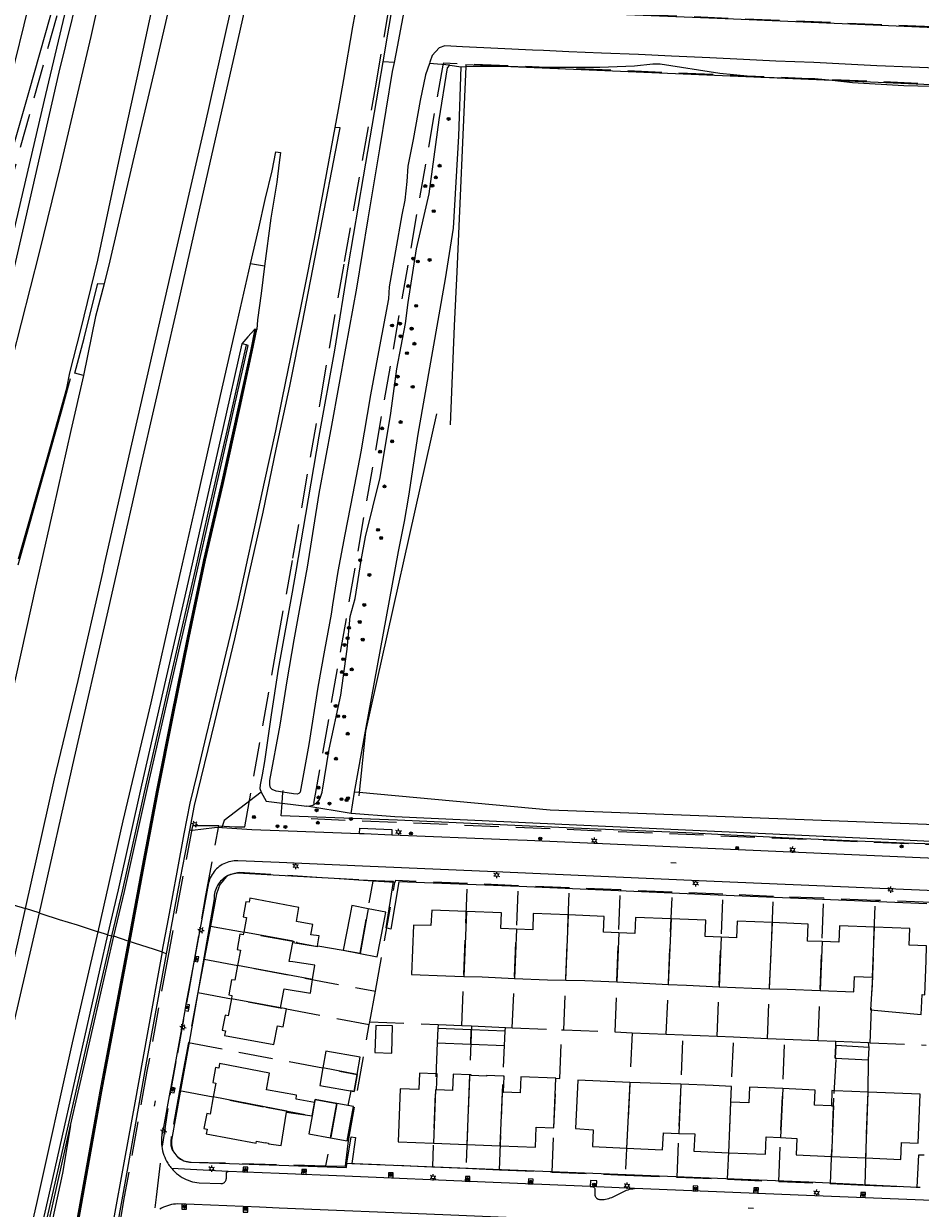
# Model space of a CAD drawing. Header units: metres. Extents: x 89872 to 94585, y 463299 to 469000.
# Tile 213 of 230: x 91453 to 91619, y 466182 to 466402. Entities that reach past the tile are written whole.
import ezdxf
from ezdxf.enums import TextEntityAlignment as Align

# ---------------------------------------------------------------- set-up
doc = ezdxf.new("R2010")
doc.units = ezdxf.units.M
doc.linetypes.add('HIDDEN', pattern=[9.525, 6.35, -3.175])
doc.layers.get('0').update_dxf_attribs({"linetype": 'CONTINUOUS'})
for name, color, linetype, lineweight in [('B-WE-GK-BESCHOEIING-G', 251, 'CONTINUOUS', 13), ('B-WE-GR-BEPLANTING_CULTUUR-G', 251, 'CONTINUOUS', 13), ('B-WE-GR-BOOM-S', 251, 'CONTINUOUS', 13), ('B-WE-IE-TERREINAFSCHEIDING-G', 251, 'CONTINUOUS', 13), ('B-WE-IE-TERREINAFSCHEIDING_KUNSTMATIG_HEKWERK-G', 251, 'CONTINUOUS', 13), ('B-WE-IE-TERREINAFSCHEIDING_KUNSTMATIG_MUUR-G', 251, 'CONTINUOUS', 13), ('B-WE-KL-ET_LS_OV_LICHTMAST-S', 251, 'CONTINUOUS', 13), ('B-WE-KW-KUNSTWERK_GELUIDSWERING_SCHERM-G', 251, 'CONTINUOUS', 13), ('B-WE-OB-BESCHOEIING-G', 251, 'CONTINUOUS', 13), ('B-WE-OG-TOPOGRAFIE_BEBOUWING-GV', 251, 'CONTINUOUS', 13), ('B-WE-OG-TOPOGRAFIE_HUISNUMMER-T25', 251, 'CONTINUOUS', 13), ('B-WE-OG-TOPOGRAFIE_STRAATNAAM-T18', 251, 'CONTINUOUS', 13), ('B-WE-OG-TOPOGRAFIE_WATER-GV', 251, 'CONTINUOUS', 13), ('B-WE-VH-VERHARDING-GV', 251, 'CONTINUOUS', 13), ('Percelen', 10, 'HIDDEN', 25)]:
    doc.layers.add(name, color=color, linetype=linetype, lineweight=lineweight)
doc.styles.get("Standard").update_dxf_attribs({"font": 'isocp.shx'})

# ---------------------------------------------------------------- blocks, each defined once
blk = doc.blocks.new('Q_BOOM')
for radius in [0.27, 0.18, 0.09]:
    blk.add_circle((0, 0), radius)
blk = doc.blocks.new('Q_LICHTMAST')
for points in [[(-0.26, 0.15), (-0.52, 0.3)], [(0, 0.3), (0, 0.6)], [(0.26, 0.15), (0.52, 0.3)], [(-0.26, -0.15), (-0.52, -0.3)], [(0, -0.3), (0, -0.6)], [(0.26, -0.15), (0.52, -0.3)]]:
    blk.add_lwpolyline(points)
blk.add_circle((0, 0), 0.3)

msp = doc.modelspace()

# ---------------------------------------------------------------- linework, layer by layer
at = {"layer": 'B-WE-GK-BESCHOEIING-G'}
for points in [[(91530.28, 466404.89), (91550.84, 466404), (91584.44, 466402.63), (91629.11, 466400.7), (91637.63, 466400.35)], [(91637.23, 466392.89), (91634.1, 466392.97), (91629.76, 466393.15), (91623.69, 466393.4), (91617.45, 466393.66), (91611.07, 466393.93), (91605.21, 466394.21), (91599.39, 466394.51), (91592.32, 466394.75), (91586.29, 466395.08), (91580.04, 466395.38), (91572.93, 466395.69), (91566.79, 466396), (91559.95, 466396.26), (91553.87, 466396.52), (91549.18, 466396.76), (91547.13, 466396.83), (91540.65, 466397.12), (91534.12, 466397.44), (91530.8, 466397.64), (91529.78, 466397.25), (91528.45, 466395.81), (91528.03, 466394.58), (91527.94, 466394.32)], [(91527.94, 466394.32), (91527.22, 466392.25), (91526.25, 466387.5), (91524.95, 466380.22), (91523.92, 466375.29), (91523.74, 466372.4), (91523.38, 466368.97), (91522.8, 466366.22), (91520.49, 466352.86), (91520.34, 466350.61), (91518.5, 466340.78), (91517, 466332.79)], [(91517, 466332.79), (91515.23, 466322.16), (91513.71, 466314.43), (91512.23, 466306.81), (91510.94, 466299.96), (91509.92, 466293.78), (91509.68, 466292.02), (91508.46, 466285.35), (91507.2, 466278.42), (91505.52, 466267.78), (91503.9, 466258.94)]]:
    msp.add_lwpolyline(points, dxfattribs=at)
at = {"layer": 'B-WE-GR-BEPLANTING_CULTUUR-G'}
for p, q in [((91521.45, 466394.56), (91519.27, 466394.64)), ((91531.74, 466394.03), (91527.94, 466394.32)), ((91514.02, 466258.95), (91516.1, 466270.26)), ((91513.38, 466254.95), (91514.02, 466258.95)), ((91514.92, 466258.87), (91514.02, 466258.95)), ((91513.38, 466254.95), (91505.15, 466256.32)), ((91521.51, 466254.34), (91513.38, 466254.95)), ((91471.94, 466231.25), (91469.28, 466232.15))]:
    msp.add_line(p, q, dxfattribs=at)
for points in [[(91516.1, 466270.26), (91522.23, 466303.67), (91523.35, 466309.26), (91524.15, 466313.96), (91525.88, 466325.49), (91530.96, 466354.35), (91532.43, 466363.77), (91533.42, 466380.87), (91533.87, 466393.75)], [(91638.23, 466252.24), (91550.38, 466255.57), (91514.92, 466258.87)], [(91641.63, 466248.65), (91627.44, 466249.48), (91616.04, 466250), (91521.51, 466254.34)], [(91461.28, 466197), (91459.78, 466188.14), (91454.48, 466163.78), (91447.29, 466132.42), (91441.78, 466108.92), (91440.55, 466103.35), (91439.34, 466098.61)]]:
    msp.add_lwpolyline(points, dxfattribs=at)
at = {"layer": 'B-WE-IE-TERREINAFSCHEIDING-G'}
for p, q in [((91493.93, 466342.04), (91493.1, 466342.23)), ((91468.1, 466232.43), (91468.92, 466232.23)), ((91468.92, 466232.23), (91469.28, 466232.15)), ((91471.94, 466231.25), (91472.13, 466231.22)), ((91472.13, 466231.22), (91472.31, 466231.18)), ((91559.02, 466185.6), (91558.25, 466185.63))]:
    msp.add_line(p, q, dxfattribs=at)
for points in [[(91495.49, 466344.97), (91494.67, 466340.87), (91492.41, 466330.49), (91489.22, 466316.19), (91485.97, 466302.1), (91485.52, 466300), (91482.93, 466287.7), (91479.96, 466272.99), (91477.22, 466259.3), (91474.57, 466245.25), (91471.94, 466231.25)], [(91469.28, 466232.15), (91471.27, 466240.48), (91475.63, 466259.99), (91480.09, 466279.48), (91483.66, 466295.07), (91484.77, 466300), (91487.19, 466310.69), (91490.76, 466326.24), (91494.29, 466341.96), (91493.93, 466342.04)], [(91471.94, 466231.25), (91466.72, 466203.37), (91461.41, 466173.91), (91456.82, 466147.8), (91453.29, 466128.03), (91451.04, 466116.02), (91449.64, 466108.67), (91449.04, 466105.77)], [(91461.28, 466197), (91464.08, 466209.38), (91469.28, 466232.15)], [(91438.72, 466098.55), (91444.55, 466123.49), (91450.82, 466150.83), (91457.9, 466182.04), (91461.28, 466197)]]:
    msp.add_lwpolyline(points, dxfattribs=at)
at = {"layer": 'B-WE-IE-TERREINAFSCHEIDING_KUNSTMATIG_HEKWERK-G'}
for p, q in [((91534.71, 466394.13), (91534.7, 466393.76)), ((91534.71, 466394.13), (91541.57, 466393.83)), ((91541.57, 466393.83), (91602.82, 466391.22)), ((91602.82, 466391.22), (91625.52, 466390.26)), ((91529.27, 466329.25), (91516.1, 466270.26)), ((91516.1, 466270.26), (91514.92, 466258.87)), ((91500.74, 466258.93), (91500.76, 466259.22)), ((91500.57, 466256.88), (91500.74, 466258.93)), ((91514.92, 466258.87), (91514.86, 466258.26))]:
    msp.add_line(p, q, dxfattribs=at)
for points in [[(91534.7, 466393.76), (91533.03, 466355.61), (91532.52, 466345.61), (91531.78, 466327.19)], [(91641.63, 466248.65), (91641.63, 466248.47), (91627.61, 466249.09), (91616.16, 466249.49), (91595.93, 466250.33), (91575.63, 466251.35), (91554.75, 466252.27), (91522.03, 466253.74), (91500.38, 466254.51), (91500.57, 466256.88)]]:
    msp.add_lwpolyline(points, dxfattribs=at)
at = {"layer": 'B-WE-IE-TERREINAFSCHEIDING_KUNSTMATIG_MUUR-G'}
for points in [[(91495.67, 466344.94), (91494.85, 466340.83), (91492.59, 466330.45), (91489.41, 466316.15), (91486.15, 466302.06), (91485.72, 466300), (91483.11, 466287.67), (91480.14, 466272.96), (91477.4, 466259.26), (91474.75, 466245.21), (91472.13, 466231.22)], [(91451.52, 466301.17), (91451.89, 466302.46), (91455.49, 466315.24), (91459.56, 466329.68), (91461.23, 466335.78)], [(91472.13, 466231.22), (91472.13, 466231.22), (91466.92, 466203.34), (91461.61, 466173.88), (91457.02, 466147.77), (91453.49, 466127.99), (91451.24, 466115.98), (91449.84, 466108.63), (91449.24, 466105.73)]]:
    msp.add_lwpolyline(points, dxfattribs=at)
at = {"layer": 'B-WE-KW-KUNSTWERK_GELUIDSWERING_SCHERM-G'}
msp.add_line((91493.93, 466342.04), (91493.93, 466342.05), dxfattribs=at)
for points in [[(91468.92, 466232.23), (91470.91, 466240.57), (91475.27, 466260.07), (91479.73, 466279.56), (91483.29, 466295.15), (91484.39, 466300), (91486.82, 466310.77), (91490.4, 466326.33), (91493.93, 466342.04)], [(91438.42, 466098.51), (91443.25, 466119.62), (91451.23, 466154.78), (91462.49, 466204.2), (91468.92, 466232.23), (91468.92, 466232.23)]]:
    msp.add_lwpolyline(points, dxfattribs=at)
at = {"layer": 'B-WE-OB-BESCHOEIING-G'}
msp.add_lwpolyline([(91460.31, 466413.23), (91453.54, 466389.33), (91442.51, 466350.74), (91434.92, 466324.19)], dxfattribs=at)
at = {"layer": 'B-WE-OG-TOPOGRAFIE_BEBOUWING-GV'}
for p, q in [((91516.57, 466237.27), (91515.08, 466228.95)), ((91534.82, 466236.76), (91534.34, 466224.69)), ((91553.28, 466223.99), (91553.78, 466236.12)), ((91572.87, 466235.39), (91572.35, 466223.22)), ((91544.15, 466233.48), (91543.75, 466224.33)), ((91563.14, 466232.78), (91562.8, 466223.66)), ((91591.17, 466222.41), (91591.68, 466234.69)), ((91610.32, 466224.53), (91610.66, 466233.84)), ((91582.18, 466232.01), (91581.79, 466222.79)), ((91600.91, 466231.16), (91600.55, 466222.06)), ((91506.25, 466224.12), (91492.29, 466226.74)), ((91500.3, 466218.86), (91491.15, 466220.55)), ((91535.62, 466212.1), (91535.73, 466214.77)), ((91609.65, 466211.51), (91603.49, 466211.85)), ((91514.52, 466206.5), (91508.16, 466207.7)), ((91535.4, 466206.42), (91534.88, 466193.46)), ((91565.21, 466205.01), (91564.6, 466192.78)), ((91574.7, 466204.65), (91565.21, 466205.01)), ((91574.7, 466204.65), (91574.32, 466195.53)), ((91593.6, 466203.85), (91593.22, 466194.74)), ((91609.07, 466190.96), (91609.48, 466203.2)), ((91506.6, 466201.25), (91506.13, 466198.78)), ((91509.59, 466194.69), (91510.73, 466201.07)), ((91583.57, 466191.94), (91583.97, 466201.36)), ((91501.41, 466199.47), (91506.13, 466198.78)), ((91528.69, 466193.71), (91534.88, 466193.46)), ((91534.88, 466193.46), (91541.13, 466193.22)), ((91602.68, 466191.24), (91609.07, 466190.96))]:
    msp.add_line(p, q, dxfattribs=at)
for points in [[(91494.46, 466238.47), (91493.86, 466238.58), (91493.34, 466235.76), (91493.94, 466235.65), (91493.44, 466232.92)], [(91502.56, 466231.02), (91507.17, 466230.24), (91507.18, 466230.38), (91507.45, 466232.21), (91505.94, 466232.42), (91506.31, 466234.34), (91503.23, 466234.89), (91503.71, 466237.53), (91494.6, 466239.21), (91494.46, 466238.47)], [(91516.57, 466237.27), (91513.54, 466237.86), (91513.17, 466235.89), (91511.95, 466229.55), (91515.08, 466228.95)], [(91519.48, 466234.68), (91519.86, 466236.64), (91516.57, 466237.27)], [(91534.82, 466236.76), (91528.39, 466237.01), (91528.22, 466234.19), (91525.02, 466234.24), (91524.62, 466225.07), (91530.99, 466224.78), (91534.34, 466224.69)], [(91544.15, 466233.48), (91541.2, 466233.59), (91541.32, 466236.5), (91534.82, 466236.76)], [(91553.78, 466236.12), (91547.25, 466236.38), (91547.14, 466233.36), (91544.15, 466233.48)], [(91563.14, 466232.78), (91560.3, 466232.89), (91560.42, 466235.86), (91553.78, 466236.12)], [(91572.87, 466235.39), (91566.26, 466235.65), (91566.14, 466232.66), (91563.14, 466232.78)], [(91582.18, 466232.01), (91579.19, 466232.13), (91579.31, 466235.13), (91572.87, 466235.39)], [(91591.68, 466234.69), (91585.15, 466234.95), (91585.03, 466231.89), (91582.18, 466232.01)], [(91493.44, 466232.92), (91493.34, 466232.41), (91492.74, 466232.52), (91492.21, 466229.67), (91492.82, 466229.56), (91492.29, 466226.74)], [(91502.56, 466231.02), (91502.6, 466231.23), (91493.44, 466232.92)], [(91515.08, 466228.95), (91518.26, 466228.34), (91519.48, 466234.68)], [(91600.91, 466231.16), (91598.19, 466231.27), (91598.31, 466234.43), (91591.68, 466234.69)], [(91610.66, 466233.84), (91604.15, 466234.1), (91604.02, 466231.04), (91600.91, 466231.16)], [(91610.32, 466224.53), (91609.95, 466218.46), (91619.32, 466217.63), (91619.51, 466221.32), (91620, 466221.3), (91620.25, 466227.6), (91620.36, 466230.37), (91617.12, 466230.5), (91617.24, 466233.58), (91610.66, 466233.84)], [(91506.25, 466224.12), (91506.68, 466226.77), (91502.58, 466227.38), (91501.91, 466227.5), (91502.56, 466231.02)], [(91492.29, 466226.74), (91491.79, 466223.98), (91491.18, 466224.09), (91490.66, 466221.27), (91491.26, 466221.16), (91491.15, 466220.55)], [(91500.3, 466218.86), (91500.96, 466222.41), (91505.84, 466221.58), (91506.25, 466224.12)], [(91534.34, 466224.69), (91537.77, 466224.6), (91543.75, 466224.33)], [(91543.75, 466224.33), (91549.9, 466224.05), (91553.28, 466223.99)], [(91553.28, 466223.99), (91556.81, 466223.93), (91562.8, 466223.66)], [(91600.55, 466222.06), (91606.85, 466221.81), (91606.97, 466224.66), (91610.32, 466224.53)], [(91562.8, 466223.66), (91568.91, 466223.38), (91572.35, 466223.22)], [(91572.35, 466223.22), (91575.7, 466223.07), (91581.79, 466222.79)], [(91581.79, 466222.79), (91587.9, 466222.51), (91591.17, 466222.41)], [(91591.17, 466222.41), (91594.45, 466222.31), (91600.55, 466222.06)], [(91491.15, 466220.55), (91490.57, 466217.4), (91489.97, 466217.51), (91489.45, 466214.69), (91490.05, 466214.58), (91489.89, 466213.73), (91499.04, 466212.04), (91499.69, 466215.54), (91500.75, 466215.34), (91501.37, 466218.66), (91500.3, 466218.86)], [(91517.98, 466215.58), (91517.82, 466210.53), (91520.94, 466210.44), (91521.09, 466215.49), (91517.98, 466215.58)], [(91535.73, 466214.77), (91529.5, 466215.04), (91529.38, 466212.38), (91535.62, 466212.1)], [(91535.62, 466212.1), (91541.88, 466211.83), (91542, 466214.5), (91535.73, 466214.77)], [(91514.52, 466206.5), (91515.07, 466209.7), (91508.7, 466210.81), (91508.16, 466207.7)], [(91603.49, 466211.85), (91603.36, 466209.51), (91609.52, 466209.17), (91609.65, 466211.51)], [(91506.6, 466201.25), (91503.16, 466201.87), (91503.28, 466202.66), (91497.65, 466203.62), (91498.24, 466206.73), (91488.96, 466208.5), (91488.8, 466207.65), (91488.2, 466207.76), (91487.67, 466204.96), (91488.27, 466204.85), (91487.78, 466202.29)], [(91508.16, 466207.7), (91507.59, 466204.41), (91513.96, 466203.3), (91514.52, 466206.5)], [(91529.27, 466203.6), (91529.39, 466206.6), (91529.17, 466206.61), (91526.1, 466206.73), (91525.98, 466203.66), (91522.5, 466203.8), (91522.12, 466193.97), (91528.69, 466193.71)], [(91535.4, 466206.42), (91532.38, 466206.54), (91532.26, 466203.48), (91529.27, 466203.6)], [(91541.74, 466203.18), (91541.85, 466206.17), (91541.65, 466206.18), (91538.58, 466206.3), (91538.57, 466206.16), (91535.69, 466206.29), (91535.69, 466206.41), (91535.4, 466206.42)], [(91541.13, 466193.22), (91547.64, 466192.96), (91547.78, 466196.68), (91551.1, 466196.55), (91551.47, 466205.79), (91544.92, 466206.04), (91544.8, 466203.06), (91541.74, 466203.18)], [(91565.21, 466205.01), (91555.53, 466205.42), (91555.1, 466196.42), (91558.38, 466196.2), (91558.28, 466193.07), (91564.6, 466192.78)], [(91583.97, 466201.36), (91584.1, 466204.27), (91580.68, 466204.42), (91574.7, 466204.65)], [(91593.6, 466203.85), (91587.43, 466204.12), (91587.3, 466201.21), (91583.97, 466201.36)], [(91487.78, 466202.29), (91487.18, 466199.12), (91486.58, 466199.23), (91486.04, 466196.44), (91486.64, 466196.33), (91486.48, 466195.47), (91495.75, 466193.71), (91495.82, 466194.08), (91497.4, 466193.78), (91497.41, 466193.84), (91498.07, 466193.71), (91498.05, 466193.6), (91500.37, 466193.25), (91501.41, 466199.47)], [(91501.41, 466199.47), (91501.44, 466199.65), (91487.78, 466202.29)], [(91529.27, 466203.6), (91529.06, 466203.61), (91528.69, 466193.71)], [(91541.13, 466193.22), (91541.53, 466203.19), (91541.74, 466203.18)], [(91602.65, 466200.65), (91599.53, 466200.79), (91599.66, 466203.58), (91593.6, 466203.85)], [(91609.48, 466203.2), (91606.48, 466203.33), (91603.16, 466203.46), (91602.71, 466203.48), (91602.65, 466200.65)], [(91609.07, 466190.96), (91615.55, 466190.67), (91615.69, 466193.82), (91618.77, 466193.68), (91619.17, 466202.8), (91609.48, 466203.2)], [(91510.73, 466201.07), (91506.7, 466201.8), (91506.6, 466201.25)], [(91509.59, 466194.69), (91512.69, 466194.13), (91513.3, 466197.52), (91513.84, 466200.51), (91510.73, 466201.07)], [(91602.65, 466200.65), (91603.05, 466200.63), (91602.68, 466191.24)], [(91506.13, 466198.78), (91505.55, 466195.42), (91509.59, 466194.69)], [(91564.6, 466192.78), (91571.24, 466192.48), (91571.44, 466195.63), (91574.32, 466195.53)], [(91574.32, 466195.53), (91577.25, 466195.43), (91577.11, 466192.23), (91583.57, 466191.94)], [(91583.57, 466191.94), (91590.41, 466191.64), (91590.55, 466194.86), (91593.22, 466194.74)], [(91593.22, 466194.74), (91596.23, 466194.6), (91596.09, 466191.53), (91602.68, 466191.24)]]:
    msp.add_lwpolyline(points, dxfattribs=at)
at = {"layer": 'B-WE-OG-TOPOGRAFIE_STRAATNAAM-T18'}
for p, q in [((91572.81, 466245.87), (91573.8, 466245.82)), ((91476.88, 466200.61), (91477.05, 466201.6)), ((91587.2, 466181.67), (91588.2, 466181.63))]:
    msp.add_line(p, q, dxfattribs=at)
at = {"layer": 'B-WE-OG-TOPOGRAFIE_WATER-GV'}
for p, q in [((91531.74, 466394.03), (91533.87, 466393.75)), ((91533.87, 466393.75), (91534.7, 466393.76)), ((91500.57, 466256.88), (91505.15, 466256.32))]:
    msp.add_line(p, q, dxfattribs=at)
for points in [[(91537.37, 466494.87), (91533.3, 466474.5), (91529, 466450.82), (91525.11, 466429.2), (91521.55, 466408), (91519.27, 466394.64)], [(91432.92, 466324.72), (91434.15, 466327.78), (91434.43, 466328.8), (91438.98, 466346.67), (91443.73, 466365.14), (91444.64, 466368.77), (91447.5, 466380.63), (91450.12, 466391.18), (91453.48, 466405.04), (91455.7, 466414.14)], [(91462.39, 466412.92), (91462.2, 466412.12), (91456.63, 466388.57), (91447.63, 466350.35), (91441.43, 466324.63), (91440.83, 466322.63)], [(91440.83, 466322.63), (91442.24, 466322.8), (91443.09, 466324.18), (91443.59, 466325.35), (91452.94, 466365.58), (91459.16, 466392.71), (91464.04, 466412.62)], [(91521.45, 466394.56), (91522.04, 466397.45), (91524.22, 466409.35)], [(91519.27, 466394.64), (91518.46, 466389.92), (91515.64, 466373.28), (91512.83, 466356.95), (91510.34, 466341.09), (91507.37, 466325.08), (91504.9, 466310.52), (91503.1, 466300), (91502.44, 466296.11), (91499.85, 466281.78), (91498.55, 466273.32), (91497.3, 466264.66), (91496.86, 466262.15), (91496.52, 466260.28), (91496.46, 466259.6), (91496.67, 466258.92)], [(91500.74, 466258.93), (91499.5, 466259.13), (91498.74, 466259.45), (91498.42, 466259.77), (91498.27, 466260.31), (91498.32, 466261.12), (91500.2, 466271.37), (91501.52, 466279.62), (91502.79, 466287.26), (91503.8, 466292.67), (91505.28, 466300.74), (91507.45, 466314.45), (91509.79, 466327.1), (91512.4, 466341.46), (91514.44, 466352.58), (91516.57, 466365.51), (91518.72, 466378.48), (91521.11, 466392.85), (91521.45, 466394.56)], [(91505.15, 466256.32), (91505.74, 466256.4), (91506.28, 466256.52), (91506.67, 466256.74), (91507.08, 466257.01), (91507.45, 466257.42), (91507.72, 466257.99), (91508.01, 466258.94), (91509.29, 466266.9), (91511.48, 466276.98), (91512.66, 466285.5), (91513.24, 466291.57), (91514.15, 466294.9), (91515.27, 466301.97), (91516.1, 466306.4), (91518.82, 466317.39), (91520.77, 466329.34), (91521.92, 466337.59), (91523.51, 466346.06), (91524, 466349.92), (91525.56, 466359.91), (91527.88, 466370.12), (91529.74, 466383.9), (91531.33, 466393.56), (91531.74, 466394.03)], [(91534.7, 466393.76), (91540.26, 466393.86), (91541.57, 466393.83)], [(91541.57, 466393.83), (91549.88, 466393.67), (91559.6, 466393.67), (91566.06, 466393.94), (91569.49, 466394.26), (91570.86, 466394.29), (91581.9, 466392.58), (91589.56, 466391.79), (91599.57, 466391.58), (91602.82, 466391.22)], [(91602.82, 466391.22), (91606.57, 466390.82), (91616.14, 466390.28), (91623.95, 466390.09), (91625.52, 466390.26)], [(91496.67, 466258.92), (91497.61, 466257.25), (91500.57, 466256.88)], [(91503.9, 466258.94), (91503.68, 466258.69), (91503.39, 466258.57), (91502.68, 466258.62), (91500.74, 466258.93)]]:
    msp.add_lwpolyline(points, dxfattribs=at)
at = {"layer": 'B-WE-VH-VERHARDING-GV'}
for p, q in [((91497.3, 466356.67), (91494.67, 466357.09)), ((91495.86, 466344.9), (91495.49, 466344.97)), ((91455.42, 466236.52), (91452.86, 466237.31)), ((91468.1, 466232.43), (91466.41, 466233.01)), ((91478.31, 466229.28), (91479.1, 466228.92)), ((91482.7, 466219.51), (91482.49, 466218.36)), ((91482.42, 466218), (91479.87, 466204.09)), ((91482.49, 466218.36), (91482.42, 466218)), ((91479.87, 466204.09), (91479.71, 466203.21)), ((91514.23, 466194.74), (91513.54, 466189.93)), ((91490.57, 466188.44), (91480.06, 466188.98)), ((91557.82, 466185.65), (91558.25, 466185.63)), ((91566.09, 466185.27), (91559.02, 466185.6)), ((91482.83, 466182.32), (91481.97, 466182.35)), ((91494.22, 466181.76), (91493.36, 466181.79))]:
    msp.add_line(p, q, dxfattribs=at)
for points in [[(91451.61, 466302.32), (91457.07, 466321.65), (91460.56, 466334), (91461.15, 466336.87), (91463.17, 466344.88), (91466.3, 466357.79), (91470.44, 466377), (91474.07, 466393.69), (91477.12, 466407.76), (91480.17, 466422.09), (91486.57, 466450.91), (91491.04, 466471.75), (91494.94, 466488.04), (91495.71, 466491.88), (91499.17, 466513.81), (91499.73, 466517.16)], [(91490.17, 466511.26), (91486.57, 466497.45), (91482.61, 466481.3), (91478.95, 466465.1), (91476.3, 466452.32), (91472.84, 466435.14), (91469.91, 466421.42), (91465.04, 466399.38), (91459.35, 466375.13), (91455.45, 466359.25), (91450.39, 466339.54), (91446.23, 466323.93), (91445.4, 466322.55), (91444.37, 466321.31), (91443.4, 466320.44), (91442.32, 466319.7), (91440.63, 466319), (91439.62, 466318.28)], [(91503.9, 466508.55), (91498.53, 466486.72), (91494.93, 466471.52), (91489.88, 466449.53), (91483.28, 466421.24), (91479.82, 466406), (91476.98, 466393.68), (91472.85, 466376.15), (91468.57, 466357.67), (91467.53, 466353.41)], [(91452.86, 466237.31), (91458.29, 466261.41), (91462.66, 466279.7), (91467.29, 466300), (91467.52, 466300.98), (91472.63, 466323.6), (91479.84, 466355.01), (91486.28, 466382.92), (91491.84, 466407.93), (91497.08, 466430.51), (91503.53, 466458.2), (91507.72, 466477.28), (91511.87, 466495.41), (91513.53, 466502.22)], [(91515.89, 466501.5), (91512.22, 466485.99), (91508.37, 466469.52), (91503.77, 466449.3), (91498.25, 466425.02), (91492.76, 466400.73), (91486.75, 466374.27), (91481.03, 466348.79), (91474.51, 466320.59), (91469.85, 466300), (91468.2, 466292.66), (91461.9, 466265.36), (91455.42, 466236.52)], [(91510.46, 466382.48), (91511.05, 466385.77), (91512.06, 466391.38), (91513.7, 466401.19), (91515, 466408.27), (91516.17, 466415.3), (91517.86, 466424.51), (91519.41, 466433.56), (91520.58, 466440.51), (91521.86, 466447.44), (91523.02, 466453.59), (91524.08, 466459.62), (91525.87, 466468.88), (91527.53, 466477.46), (91529.55, 466487.25), (91531.54, 466496.58)], [(91478.31, 466229.28), (91479.48, 466235.4), (91481.06, 466244.05), (91482.38, 466251.21), (91483.49, 466256.88), (91484.84, 466262.48), (91486.46, 466269.26), (91488.35, 466276.99), (91490.2, 466284.79), (91492.2, 466293.27), (91493.7, 466300), (91493.85, 466300.65), (91495.41, 466307.71), (91497.33, 466316.53), (91499.38, 466326.1), (91500.67, 466332.24), (91502.75, 466342.52), (91504.62, 466351.73), (91506.57, 466361.69), (91508.51, 466372.06), (91510.46, 466382.48)], [(91483.4, 466251.85), (91484.28, 466256.44), (91488.07, 466271.97), (91491.8, 466287.45), (91494.41, 466299.21), (91494.59, 466300), (91497.03, 466310.98), (91499.5, 466322.66), (91502.01, 466334.4), (91504.37, 466346.24), (91507.42, 466361.89), (91511.15, 466381.47), (91511.39, 466382.37), (91510.46, 466382.48)], [(91494.67, 466357.09), (91496.24, 466363.77), (91497.45, 466369.06), (91498.73, 466374.43), (91499.42, 466377.96), (91500.28, 466377.79), (91500.04, 466375.92), (91499.59, 466372.32), (91498.51, 466365.63), (91497.3, 466356.67)], [(91466.41, 466233.01), (91471.01, 466253.58), (91476.22, 466275.53), (91480.63, 466295.13), (91481.74, 466300), (91484.85, 466313.66), (91489.15, 466332.68), (91492.24, 466346.2), (91494.67, 466357.09)], [(91497.3, 466356.67), (91496.69, 466351.62), (91495.98, 466346.68), (91495.86, 466344.9)], [(91463.65, 466336.38), (91462.07, 466336.77), (91463.81, 466343.28), (91464.84, 466347.55), (91466.34, 466353.47), (91467.53, 466353.41)], [(91467.53, 466353.41), (91465.87, 466347.32), (91463.65, 466336.38)], [(91472.31, 466231.18), (91474.94, 466245.18), (91477.59, 466259.23), (91480.33, 466272.92), (91483.3, 466287.63), (91485.91, 466300), (91486.34, 466302.02), (91489.59, 466316.11), (91492.78, 466330.41), (91495.04, 466340.79), (91495.86, 466344.9)], [(91495.49, 466344.97), (91494.22, 466343.57), (91493.1, 466342.23)], [(91493.1, 466342.23), (91489.57, 466326.51), (91486, 466310.96), (91483.53, 466300), (91482.47, 466295.34), (91478.91, 466279.75), (91474.45, 466260.26), (91470.09, 466240.76), (91468.1, 466232.43)], [(91463.65, 466336.38), (91461.34, 466326.12), (91458.09, 466311.76), (91455.43, 466300), (91454.76, 466297.05), (91451.15, 466280.76), (91446.69, 466261.31), (91441.94, 466240.74)], [(91496.67, 466258.92), (91489.81, 466253.7), (91489.38, 466252.4)], [(91479.1, 466228.92), (91481.26, 466240.73), (91483.4, 466251.85)], [(91489.38, 466252.4), (91488.04, 466252.33), (91483.95, 466251.84), (91483.4, 466251.85)], [(91489.38, 466252.4), (91494.94, 466252), (91500, 466251.82), (91514.96, 466251.27)], [(91514.96, 466251.27), (91515, 466252.27), (91520.99, 466252.03), (91520.95, 466251.03)], [(91514.96, 466251.27), (91515.83, 466251.24), (91520.95, 466251.03)], [(91520.95, 466251.03), (91542.6, 466250.15), (91546.09, 466250), (91595.11, 466247.85), (91648.87, 466245.51), (91650.6, 466245.43)], [(91641.04, 466239.78), (91580.9, 466242.36), (91540.17, 466244.11), (91515.5, 466245.17), (91500, 466245.84), (91492.36, 466246.17), (91492.02, 466246.17), (91491.69, 466246.16), (91491.36, 466246.12), (91491.03, 466246.06), (91490.7, 466245.98), (91490.38, 466245.88), (91490.07, 466245.76), (91489.76, 466245.62), (91489.46, 466245.47), (91489.18, 466245.29), (91488.9, 466245.1)], [(91488.9, 466245.1), (91488.64, 466244.89), (91488.39, 466244.67), (91488.16, 466244.42), (91487.94, 466244.17), (91487.74, 466243.9), (91487.55, 466243.62), (91487.38, 466243.33), (91487.23, 466243.03), (91487.1, 466242.72), (91486.99, 466242.41), (91486.9, 466242.08), (91484.4, 466228.65), (91482.7, 466219.51)], [(91521.29, 466242.31), (91514.83, 466242.56), (91514.82, 466242.67), (91500, 466243.46), (91492.28, 466243.88), (91491.96, 466243.85), (91491.64, 466243.79), (91491.32, 466243.72), (91491.01, 466243.62), (91490.72, 466243.5), (91490.42, 466243.36), (91490.14, 466243.2), (91489.87, 466243.02), (91489.62, 466242.83), (91489.37, 466242.61), (91489.15, 466242.38)], [(91489.15, 466242.38), (91488.94, 466242.14), (91488.75, 466241.88), (91488.57, 466241.61), (91488.42, 466241.32), (91488.29, 466241.03), (91488.17, 466240.73), (91488.08, 466240.42), (91488.01, 466240.1), (91487.97, 466239.78), (91487.94, 466239.46), (91487.94, 466239.14), (91483.24, 466212.13), (91480.02, 466194.29), (91479.99, 466194), (91479.99, 466193.7), (91480.02, 466193.41), (91480.07, 466193.12), (91480.14, 466192.83), (91480.23, 466192.55), (91480.35, 466192.28), (91480.48, 466192.02), (91480.64, 466191.77), (91480.81, 466191.53)], [(91522.28, 466242.27), (91520.8, 466233.45), (91519.91, 466233.71), (91521.29, 466242.31)], [(91620.37, 466238.17), (91580.13, 466239.88), (91544.65, 466241.4), (91522.28, 466242.27)], [(91441.94, 466240.74), (91445.82, 466239.43), (91449.11, 466238.46), (91452.29, 466237.49), (91452.86, 466237.31)], [(91455.42, 466236.52), (91450.52, 466215.42), (91445.17, 466192.08), (91438.75, 466164.62), (91432.86, 466138.93), (91427.19, 466114.4), (91425, 466105.23), (91423.68, 466105.53), (91423.98, 466108.28), (91426.09, 466118.21), (91429.6, 466133.51), (91433.62, 466151.54), (91437.92, 466171.11), (91442.67, 466192.03), (91447.7, 466214.34), (91452.86, 466237.31)], [(91455.42, 466236.52), (91455.95, 466236.35), (91459.12, 466235.28), (91462.46, 466234.28), (91466.41, 466233.01)], [(91436.28, 466098.25), (91437.55, 466104.37), (91439.31, 466113.13), (91443.07, 466129.98), (91448.37, 466153.51), (91454.99, 466182.51), (91461.64, 466212.33), (91466.41, 466233.01)], [(91468.1, 466232.43), (91463.85, 466213.45), (91457.47, 466185.22), (91449.94, 466152.17), (91443.86, 466125.39), (91439.65, 466106.96), (91438.35, 466101.59), (91437.56, 466098.41)], [(91449.55, 466105.67), (91450.01, 466108.59), (91451.41, 466115.95), (91453.66, 466127.96), (91457.19, 466147.74), (91461.78, 466173.85), (91467.09, 466203.3), (91472.31, 466231.18)], [(91472.31, 466231.18), (91473.27, 466230.9), (91476.6, 466229.84), (91478.31, 466229.28)], [(91478.31, 466229.28), (91475.48, 466213.91), (91473.19, 466201.23), (91471.28, 466190.73), (91469.14, 466178.83), (91467.84, 466170.98), (91467.2, 466166.68), (91466.9, 466163.24), (91466.74, 466159.86), (91466.59, 466155.89), (91466.43, 466151.12)], [(91466.91, 466142.2), (91467.02, 466145.85), (91467.45, 466154.06), (91467.79, 466161.98), (91467.96, 466166.42), (91469.23, 466174.28), (91471.51, 466186.93), (91475.44, 466208.92), (91479.1, 466228.92)], [(91484.5, 466228.41), (91484.35, 466227.52), (91484.94, 466227.42), (91485.09, 466228.32), (91484.5, 466228.41)], [(91482.49, 466218.36), (91483.19, 466218.22), (91483.39, 466219.39), (91482.7, 466219.51)], [(91479.71, 466203.21), (91478.39, 466196.03), (91478.3, 466195.62), (91478.23, 466195.21), (91478.18, 466194.79), (91478.16, 466194.37), (91478.15, 466193.95), (91478.17, 466193.54), (91478.21, 466193.12), (91478.28, 466192.7), (91478.36, 466192.29), (91478.47, 466191.88), (91478.6, 466191.48), (91478.75, 466191.09), (91478.92, 466190.71), (91479.11, 466190.34), (91479.33, 466189.97)], [(91479.71, 466203.21), (91480.54, 466203.06), (91480.71, 466203.93), (91479.87, 466204.09)], [(91512.58, 466189.97), (91513.42, 466194.88), (91514.23, 466194.74)], [(91480.81, 466191.53), (91481.01, 466191.31), (91481.22, 466191.11), (91481.45, 466190.92), (91481.69, 466190.75), (91481.94, 466190.6), (91482.21, 466190.47), (91482.48, 466190.36), (91482.76, 466190.28), (91483.05, 466190.22), (91483.34, 466190.18), (91500, 466189.63), (91512.54, 466189.21), (91512.58, 466189.97)], [(91618.6, 466185.52), (91618.9, 466191.55), (91619.87, 466191.53)], [(91479.33, 466189.97), (91479.46, 466189.77), (91479.6, 466189.56), (91479.75, 466189.36), (91479.9, 466189.17), (91480.06, 466188.98)], [(91480.06, 466188.98), (91480.34, 466188.67), (91480.64, 466188.37), (91480.96, 466188.09), (91481.29, 466187.83), (91481.63, 466187.59), (91481.99, 466187.36), (91482.36, 466187.16), (91482.74, 466186.98), (91483.12, 466186.81), (91483.52, 466186.67), (91483.92, 466186.55), (91484.33, 466186.45), (91484.75, 466186.37), (91485.17, 466186.32), (91489.19, 466186.2), (91489.33, 466186.21), (91489.47, 466186.24), (91489.61, 466186.28), (91489.74, 466186.35), (91489.85, 466186.43), (91489.95, 466186.53), (91490.04, 466186.64), (91490.11, 466186.77), (91490.17, 466186.9), (91490.2, 466187.04), (91490.21, 466187.18), (91490.22, 466187.99), (91490.21, 466188.08), (91490.23, 466188.17), (91490.27, 466188.25), (91490.32, 466188.33), (91490.4, 466188.39), (91490.48, 466188.42), (91490.57, 466188.44)], [(91494.19, 466189.23), (91493.33, 466189.26), (91493.3, 466188.36), (91494.16, 466188.33), (91494.19, 466189.23)], [(91505.09, 466188.79), (91504.22, 466188.83), (91504.19, 466187.92), (91505.05, 466187.9), (91505.09, 466188.79)], [(91513.54, 466189.93), (91538.27, 466188.96), (91556.78, 466188.19), (91598.47, 466186.51), (91618.6, 466185.52)], [(91557.82, 466185.65), (91538.33, 466186.45), (91512.24, 466187.55), (91500, 466188.05), (91490.57, 466188.44)], [(91521.23, 466188.19), (91520.36, 466188.22), (91520.33, 466187.32), (91521.19, 466187.29), (91521.23, 466188.19)], [(91535.49, 466187.5), (91534.63, 466187.53), (91534.6, 466186.63), (91535.46, 466186.6), (91535.49, 466187.5)], [(91547.22, 466187.03), (91546.36, 466187.06), (91546.33, 466186.16), (91547.19, 466186.13), (91547.22, 466187.03)], [(91559.02, 466185.6), (91559.07, 466186.73), (91557.87, 466186.78), (91557.82, 466185.65)], [(91558.25, 466185.63), (91558.35, 466185.62), (91558.44, 466185.58), (91558.52, 466185.53), (91558.59, 466185.47), (91558.65, 466185.39), (91558.69, 466185.3), (91558.71, 466185.2), (91558.71, 466185.1), (91558.67, 466184.33), (91558.67, 466184.18), (91558.7, 466184.02), (91558.75, 466183.88), (91558.82, 466183.74), (91558.91, 466183.61), (91559.02, 466183.5), (91559.15, 466183.4), (91559.29, 466183.33), (91559.43, 466183.28), (91559.58, 466183.25), (91559.8, 466183.23), (91560.1, 466183.24), (91560.4, 466183.26), (91560.69, 466183.3), (91560.98, 466183.36), (91561.27, 466183.44), (91561.55, 466183.53), (91561.83, 466183.64), (91564.57, 466184.95), (91564.86, 466185.06), (91565.16, 466185.14), (91565.47, 466185.21), (91565.78, 466185.25), (91566.09, 466185.27)], [(91644.32, 466183.71), (91644.04, 466183.48), (91643.75, 466183.27), (91643.45, 466183.07), (91643.13, 466182.9), (91642.81, 466182.75), (91642.47, 466182.62), (91642.13, 466182.51), (91641.78, 466182.42), (91641.43, 466182.35), (91641.07, 466182.31), (91640.71, 466182.29), (91640.35, 466182.3), (91639.99, 466182.33), (91598.05, 466184.01), (91566.09, 466185.27)], [(91577.84, 466185.75), (91576.98, 466185.78), (91576.94, 466184.88), (91577.81, 466184.85), (91577.84, 466185.75)], [(91589.09, 466185.4), (91588.22, 466185.43), (91588.19, 466184.53), (91589.05, 466184.5), (91589.09, 466185.4)], [(91608.99, 466184.52), (91608.13, 466184.55), (91608.09, 466183.65), (91608.96, 466183.62), (91608.99, 466184.52)], [(91561.37, 466179.12), (91530.44, 466180.4), (91500, 466181.65), (91496.35, 466181.8), (91481.17, 466182.42), (91480.78, 466182.4), (91480.39, 466182.36), (91480.01, 466182.29), (91479.63, 466182.2), (91479.25, 466182.09), (91478.89, 466181.95), (91478.53, 466181.8), (91478.19, 466181.62), (91477.85, 466181.42)], [(91481.97, 466182.35), (91481.94, 466181.45), (91482.8, 466181.42), (91482.83, 466182.32)], [(91493.36, 466181.79), (91493.33, 466180.89), (91494.19, 466180.86), (91494.22, 466181.76)]]:
    msp.add_lwpolyline(points, dxfattribs=at)
at = {"layer": 'Percelen'}
for p, q in [((91521.55, 466242.15), (91517.49, 466242.41)), ((91517.9, 466221.94), (91521.55, 466242.15)), ((91533.98, 466215.56), (91535.03, 466241.96)), ((91544.5, 466241.56), (91535.03, 466241.96)), ((91543.35, 466215.17), (91544.5, 466241.56)), ((91553.98, 466241.16), (91544.5, 466241.56)), ((91552.9, 466214.77), (91553.98, 466241.16)), ((91563.43, 466240.77), (91553.98, 466241.16)), ((91562.46, 466214.37), (91563.43, 466240.77)), ((91573.08, 466240.36), (91563.43, 466240.77)), ((91571.96, 466213.97), (91573.08, 466240.36)), ((91582.51, 466239.96), (91573.08, 466240.36)), ((91581.41, 466213.57), (91582.51, 466239.96)), ((91590.78, 466213.18), (91591.89, 466239.57)), ((91601.23, 466239.21), (91591.89, 466239.57)), ((91600.19, 466212.78), (91601.23, 466239.21)), ((91610.83, 466238.83), (91601.23, 466239.21)), ((91609.89, 466212.37), (91610.83, 466238.83)), ((91621.31, 466238.42), (91610.83, 466238.83)), ((91487.26, 466234.05), (91486.1, 466227.9)), ((91486.1, 466227.9), (91484.93, 466221.7)), ((91486.1, 466227.9), (91517.9, 466221.94)), ((91516.88, 466216.28), (91517.9, 466221.94)), ((91484.93, 466221.7), (91483.18, 466212.39)), ((91516.88, 466216.28), (91529.6, 466215.75)), ((91529.6, 466215.75), (91533.98, 466215.56)), ((91533.98, 466215.56), (91535.76, 466215.49)), ((91535.76, 466215.49), (91534.71, 466189.04)), ((91535.76, 466215.49), (91542.08, 466215.22)), ((91542.08, 466215.22), (91543.35, 466215.17)), ((91543.35, 466215.17), (91552.52, 466214.78)), ((91552.52, 466214.78), (91552.9, 466214.77)), ((91552.9, 466214.77), (91562.46, 466214.37)), ((91562.46, 466214.37), (91565.66, 466214.23)), ((91565.66, 466214.23), (91564.35, 466187.78)), ((91565.66, 466214.23), (91571.96, 466213.97)), ((91571.96, 466213.97), (91575.09, 466213.84)), ((91573.98, 466187.38), (91575.09, 466213.84)), ((91575.09, 466213.84), (91581.41, 466213.57)), ((91581.41, 466213.57), (91584.49, 466213.44)), ((91583.36, 466186.99), (91584.49, 466213.44)), ((91584.49, 466213.44), (91590.78, 466213.18)), ((91590.78, 466213.18), (91593.98, 466213.04)), ((91592.88, 466186.6), (91593.98, 466213.04)), ((91593.98, 466213.04), (91600.19, 466212.78)), ((91600.19, 466212.78), (91603.46, 466212.64)), ((91603.46, 466212.64), (91609.58, 466212.39)), ((91609.58, 466212.39), (91609.89, 466212.37)), ((91609.89, 466212.37), (91620.25, 466211.94)), ((91510.73, 466201.07), (91508.66, 466189.52)), ((91512.44, 466190.01), (91528.53, 466189.31)), ((91528.53, 466189.31), (91534.71, 466189.04)), ((91534.71, 466189.04), (91540.95, 466188.77)), ((91540.95, 466188.77), (91550.74, 466188.34)), ((91564.35, 466187.78), (91573.98, 466187.38)), ((91573.98, 466187.38), (91583.36, 466186.99)), ((91583.36, 466186.99), (91592.88, 466186.6)), ((91592.88, 466186.6), (91602.49, 466186.2)), ((91602.49, 466186.2), (91608.92, 466185.93))]:
    msp.add_line(p, q, dxfattribs=at)
for points in [[(91488.8, 466252.67), (91491.77, 466252.49), (91493.63, 466252.52), (91499.67, 466286.37), (91502.56, 466302.4), (91507.77, 466332.03), (91512.17, 466357.57), (91517.91, 466389.85), (91524.57, 466428.37), (91526.16, 466435.92), (91530.24, 466456.15), (91534.49, 466478.62), (91543.71, 466525.45), (91558.25, 466577.37), (91570.06, 466619.99), (91578.96, 466647.05), (91584.81, 466665.35), (91592.16, 466686.26), (91598.83, 466705.63), (91616.17, 466755.77), (91628.93, 466792.33)], [(91436.63, 466323.71), (91444.34, 466351.25), (91459.5, 466405.96), (91466.93, 466431.9)], [(91529.55, 466405.04), (91684.93, 466398.57), (91685.75, 466418.55)], [(91647.29, 466389.43), (91530.49, 466394.42), (91505.95, 466254.02), (91640.51, 466248.41)], [(91488.8, 466252.67), (91483.93, 466252.67), (91482.01, 466242.62), (91479.31, 466228.22), (91475.46, 466207.06), (91471.24, 466183.76), (91470.21, 466177.84), (91469.23, 466171.92), (91468.8, 466169.11), (91468.33, 466165.96), (91467.81, 466156.07), (91467.28, 466145.64), (91467.26, 466145.61), (91467.18, 466145.62), (91466.77, 466137.92), (91465.96, 466122.01)], [(91473.2, 466124.7), (91471.92, 466129.42), (91471.71, 466135.46), (91475.95, 466172.21), (91477.21, 466183.67), (91478.45, 466193.89), (91479.79, 466202.66), (91481.18, 466210.43), (91483.28, 466222.05), (91483.97, 466226.01), (91486.42, 466239.73), (91488.8, 466252.67)], [(91517.49, 466242.41), (91492.62, 466244), (91491.73, 466243.8), (91490.51, 466243.42), (91489.77, 466242.66), (91488.98, 466241.79), (91488.4, 466240.07), (91487.26, 466234.05)], [(91487.26, 466234.05), (91503.24, 466231.11), (91503.24, 466230.97), (91507.16, 466230.25), (91507.23, 466230.41), (91511.95, 466229.55), (91515.09, 466229.01), (91517.49, 466242.41)], [(91535.03, 466241.96), (91521.63, 466242.53), (91521.55, 466242.15)], [(91591.89, 466239.57), (91591.83, 466239.57), (91582.51, 466239.96)], [(91484.93, 466221.7), (91501.37, 466218.66), (91516.78, 466215.75)], [(91512.44, 466190.01), (91512.93, 466194.14), (91516.78, 466215.75)], [(91516.78, 466215.75), (91516.87, 466216.25), (91516.88, 466216.28)], [(91529.6, 466215.75), (91529.5, 466215.04), (91529.38, 466212.38), (91528.53, 466189.31)], [(91540.95, 466188.77), (91541.88, 466211.83), (91542, 466214.5), (91542.08, 466215.22)], [(91550.74, 466188.34), (91551.1, 466196.55), (91551.47, 466205.79), (91552.17, 466205.7), (91552.52, 466214.78)], [(91483.18, 466212.39), (91482.07, 466206.54), (91481.52, 466203.5)], [(91483.18, 466212.39), (91514.52, 466206.5), (91513.96, 466203.3), (91513.36, 466203.41), (91512.78, 466200.7), (91510.73, 466201.07)], [(91602.49, 466186.2), (91603.14, 466202.92), (91603.53, 466209.5), (91603.36, 466209.51), (91603.49, 466211.85), (91603.46, 466212.64)], [(91608.92, 466185.93), (91609.35, 466200.28), (91609.48, 466203.2), (91609.52, 466209.17), (91609.65, 466211.51), (91609.58, 466212.39)], [(91481.52, 466203.5), (91479.95, 466194.96), (91479.87, 466193.97), (91479.87, 466193.3), (91480.15, 466192.49), (91480.59, 466191.83), (91481.3, 466191.02), (91482.34, 466190.43), (91483.69, 466190.2), (91508.66, 466189.52)], [(91481.52, 466203.5), (91497.55, 466200.4), (91498.62, 466200.2), (91506.14, 466198.82), (91506.7, 466201.8), (91510.73, 466201.07)], [(91508.66, 466189.52), (91512.37, 466189.41), (91512.44, 466190.01)], [(91550.74, 466188.34), (91550.76, 466188.34), (91564.35, 466187.78)], [(91608.92, 466185.93), (91619.13, 466185.51), (91619.18, 466185.51)]]:
    msp.add_lwpolyline(points, dxfattribs=at)

# ---------------------------------------------------------------- block references
at = {"layer": 'B-WE-GR-BOOM-S'}
for p, rotation in [((91531.51, 466384.04), 80.6789919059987), ((91529.84, 466375.35), 82.32094442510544), ((91527.18, 466371.57), 82.32094442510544), ((91528.49, 466371.64), 82.32094442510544), ((91529.14, 466373.18), 82.32094442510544), ((91528.76, 466366.9), 77.18918332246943), ((91524.94, 466358.09), 81.09956582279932), ((91525.8, 466357.55), 81.09956582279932), ((91527.99, 466357.85), 81.09956582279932), ((91524.01, 466352.99), 81.09956582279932), ((91525.48, 466349.32), 82.79293724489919), ((91521, 466345.66), 79.39161343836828), ((91522.48, 466346.01), 79.37340082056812), ((91524.65, 466345.07), 79.37340082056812), ((91522.59, 466343.65), 79.37340082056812), ((91523.77, 466340.51), 79.37340082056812), ((91525.16, 466342.27), 79.37340082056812), ((91522.05, 466336.17), 82.08394099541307), ((91521.74, 466334.69), 82.08394099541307), ((91524.84, 466334.26), 80.01331730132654), ((91522.59, 466327.71), 80.70032122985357), ((91519.17, 466326.53), 80.70032122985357), ((91521.02, 466324.13), 80.70032122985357), ((91518.78, 466322.21), 80.70032122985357), ((91519.61, 466315.75), 76.1331648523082), ((91518.41, 466307.68), 76.1331648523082), ((91518.98, 466306.17), 76.1331648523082), ((91515.08, 466302.04), 79.36316598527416), ((91516.79, 466299.31), 80.9795489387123), ((91515.85, 466293.73), 74.77546856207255), ((91515, 466290.56), 84.4857333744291), ((91512.75, 466287.56), 84.4857333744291), ((91512.99, 466289.49), 84.4857333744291), ((91512.17, 466286.3), 84.48573337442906), ((91515.56, 466287.28), 84.4857333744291), ((91511.92, 466283.65), 82.16580729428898), ((91511.68, 466281.26), 82.16580729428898), ((91513.51, 466281.75), 82.16580729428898), ((91512.44, 466280.81), 82.16580729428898), ((91510.53, 466274.96), 77.69937956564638), ((91511, 466273.06), 77.69937956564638), ((91512.11, 466272.97), 77.69937956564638), ((91512.77, 466269.79), 77.69937956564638), ((91508.92, 466266.19), 80.92236439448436), ((91510.57, 466265.14), 80.92236439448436), ((91507.33, 466259.77), 80.9223643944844), ((91507.22, 466256.91), 48.58088997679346), ((91507.33, 466257.97), 64.37884832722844), ((91509.38, 466256.81), 170.5455777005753), ((91511.62, 466257.63), 80.92592079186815), ((91512.56, 466257.45), 80.92592079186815), ((91512.8, 466257.83), 80.92592079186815), ((91506.99, 466255.57), 170.5455777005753), ((91495.34, 466254.32), 177.9048854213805), ((91499.71, 466252.6), 177.9048854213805), ((91501.18, 466252.47), 177.9024155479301), ((91507.21, 466253.25), 177.9024155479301), ((91513.36, 466253.97), 175.7264532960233), ((91524.51, 466251.28), 177.683502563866), ((91548.55, 466250.3), 177.4843804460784), ((91585.14, 466248.56), 177.4843804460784), ((91615.7, 466248.86), 177.3695325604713), ((91484.6, 466227.92), 80.80749834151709), ((91482.97, 466218.93), 80.3778350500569), ((91480.19, 466203.67), 169.5694525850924), ((91493.77, 466188.77), 87.96367454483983), ((91504.62, 466188.42), 177.9451301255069), ((91520.84, 466187.79), 87.96141135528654), ((91535.05, 466187.04), 178.0090596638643), ((91546.78, 466186.54), 178.0090596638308), ((91558.53, 466186.03), 177.3092278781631), ((91577.41, 466185.26), 178.0090596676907), ((91588.66, 466184.99), 87.96367454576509), ((91608.56, 466184.1), 87.96367454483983), ((91482.43, 466181.92), 87.96367454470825), ((91493.82, 466181.47), 178.0090596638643)]:
    msp.add_blockref('Q_BOOM', p, dxfattribs=dict(at, rotation=rotation))
at = {"layer": 'B-WE-KL-ET_LS_OV_LICHTMAST-S'}
for p, rotation in [((91484.32, 466253), 79.13022206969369), ((91522.2, 466251.51), 177.683502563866), ((91558.59, 466249.92), 177.4843804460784), ((91595.44, 466248.24), 177.5074868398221), ((91503.09, 466245.22), 177.5170253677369), ((91540.44, 466243.57), 177.5464698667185), ((91577.42, 466242.01), 177.5464698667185), ((91613.65, 466240.83), 177.543686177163), ((91485.49, 466233.31), 79.45295768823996), ((91482.13, 466215.26), 79.61618787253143), ((91478.58, 466195.97), 77.21989662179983), ((91487.48, 466188.96), 177.0710154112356), ((91528.63, 466187.37), 177.5857396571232), ((91564.69, 466185.83), 177.3217794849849), ((91599.9, 466184.49), 177.7009344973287)]:
    msp.add_blockref('Q_LICHTMAST', p, dxfattribs=dict(at, rotation=rotation))

# ---------------------------------------------------------------- texts
at = {"layer": 'B-WE-OG-TOPOGRAFIE_HUISNUMMER-T25'}
for s, rotation, p in [('12', -10.5, (91496.05, 466236.72)), ('17', -2.3, (91531.51, 466234.39)), ('16', -2.3, (91537.97, 466234.13)), ('15', -2.3, (91550.42, 466233.75)), ('14', -2.3, (91557, 466233.49)), ('13', -2.3, (91569.46, 466233.02)), ('12', -2.3, (91575.99, 466232.76)), ('11', -10.5, (91494.93, 466230.64)), ('11', -2.3, (91588.32, 466232.33)), ('10', -2.3, (91594.9, 466232.06)), ('9', -2.3, (91607.3, 466231.47)), ('8', -2.3, (91613.85, 466231.21)), ('10', -10.4, (91493.38, 466222.23)), ('9', -10.5, (91492.17, 466215.65)), ('8', -10.8, (91490.39, 466205.89)), ('7', -10.8, (91488.77, 466197.37)), ('22', -2.2, (91525.5, 466196.34)), ('20', -2.2, (91531.88, 466196.08)), ('18', -2.2, (91538.1, 466195.84)), ('16', -2.2, (91544.48, 466195.59)), ('14', -2.6, (91561.55, 466195.42)), ('12', -2.6, (91568.03, 466195.13)), ('10', -2.5, (91580.45, 466194.58)), ('8', -2.5, (91587.1, 466194.29)), ('6', -2.5, (91599.5, 466193.89)), ('4', -2.5, (91605.99, 466193.6)), ('2', -2.5, (91612.42, 466193.31))]:
    msp.add_text(s, height=0.0025, rotation=rotation, dxfattribs=at).set_placement(p, align=Align.MIDDLE)
at = {"layer": 'B-WE-OG-TOPOGRAFIE_STRAATNAAM-T18'}
for s, rotation, p in [('Homeruslaan', 357.4781, (91572.81, 466245.87)), ('Berlicumstraat', 80.387, (91476.88, 466200.61)), ('Cartesiuslaan', 357.4209, (91587.2, 466181.67))]:
    msp.add_text(s, height=0.005, rotation=rotation, dxfattribs=at).set_placement(p, align=Align.MIDDLE)

doc.saveas('drawing.dxf')
